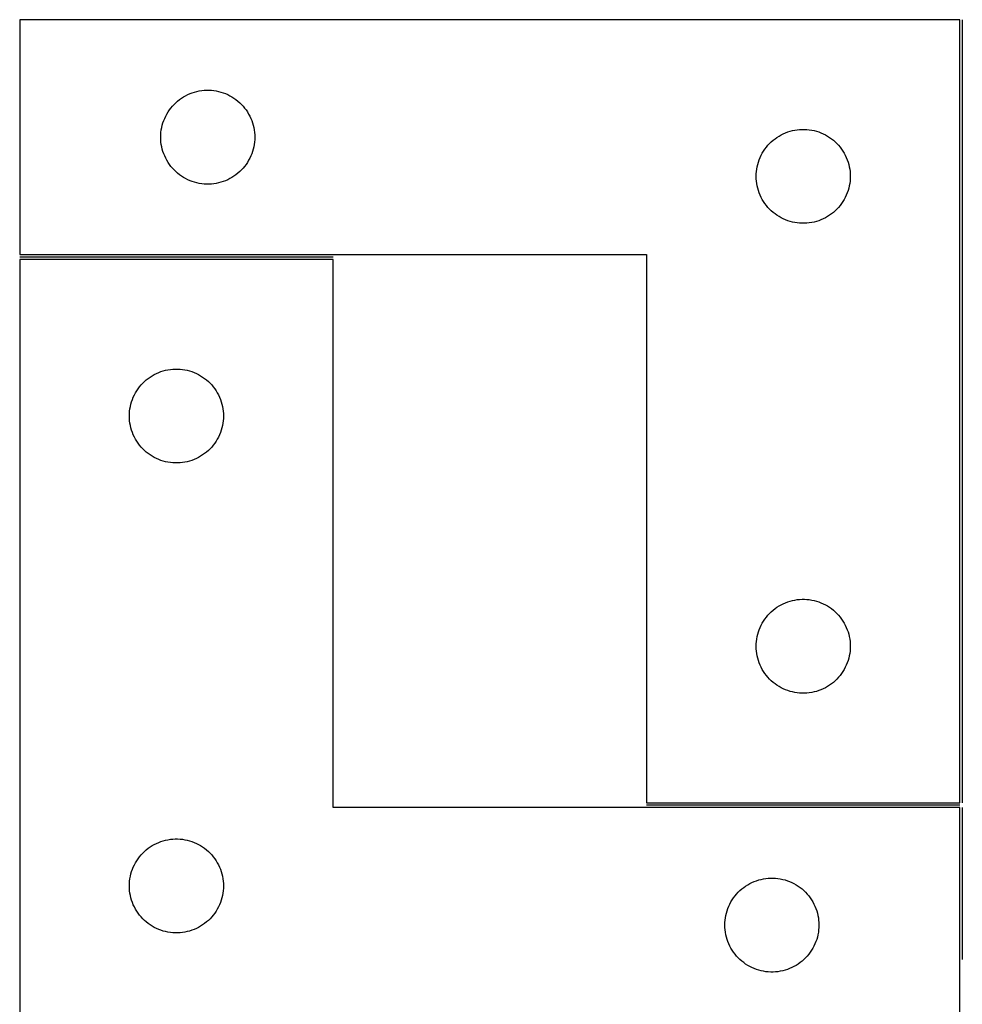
# Model space of a CAD drawing. Header units: millimetres. Extents: x 7 to 1493, y 7 to 2993.
# Tile 7 of 15: x 13 to 314, y 2679 to 2993. Entities that reach past the tile are written whole.
import ezdxf

# ---------------------------------------------------------------- set-up
doc = ezdxf.new("R2010")
doc.units = ezdxf.units.MM
doc.layers.add('COMMON', color=5, linetype='CONTINUOUS', true_color=0x0000ff)
doc.layers.add('CUT', color=7, linetype='CONTINUOUS', true_color=0x000000)

msp = doc.modelspace()

# ---------------------------------------------------------------- linework, layer by layer
at = {"layer": 'COMMON'}
for p, q in [((313.507527, 2993.181188), (313.507527, 2743.181188)), ((112.757527, 2917.431188), (12.757527, 2917.431188)), ((312.757527, 2742.431188), (212.757527, 2742.431188)), ((313.507527, 2741.681187), (313.507527, 2693.212433))]:
    msp.add_line(p, q, dxfattribs=at)
at = {"layer": 'CUT'}
for p, q in [((312.757527, 2993.181188), (12.757527, 2993.181188)), ((12.757527, 2993.181188), (12.757527, 2918.181188)), ((312.757527, 2743.181188), (312.757527, 2993.181188)), ((67.829391, 2969.848526), (68.565243, 2970.083436)), ((68.565243, 2970.083436), (69.312211, 2970.280154)), ((69.312211, 2970.280154), (70.068316, 2970.438157)), ((70.068316, 2970.438157), (70.831552, 2970.557028)), ((70.831552, 2970.557028), (71.599895, 2970.636451)), ((71.599895, 2970.636451), (72.371308, 2970.676215)), ((72.371308, 2970.676215), (73.143746, 2970.676215)), ((73.143746, 2970.676215), (73.915159, 2970.636451)), ((73.915159, 2970.636451), (74.683502, 2970.557028)), ((74.683502, 2970.557028), (75.446739, 2970.438157)), ((75.446739, 2970.438157), (76.202843, 2970.280154)), ((76.202843, 2970.280154), (76.949812, 2970.083436)), ((76.949812, 2970.083436), (77.685663, 2969.848526)), ((62.568427, 2966.689468), (63.148629, 2967.199395)), ((63.148629, 2967.199395), (63.754313, 2967.678777)), ((63.754313, 2967.678777), (64.383871, 2968.126343)), ((64.383871, 2968.126343), (65.035635, 2968.540907)), ((65.035635, 2968.540907), (65.707876, 2968.92137)), ((65.707876, 2968.92137), (66.398811, 2969.266722)), ((66.398811, 2969.266722), (67.106609, 2969.576047)), ((67.106609, 2969.576047), (67.829391, 2969.848526)), ((77.685663, 2969.848526), (78.408446, 2969.576047)), ((78.408446, 2969.576047), (79.116243, 2969.266722)), ((79.116243, 2969.266722), (79.807178, 2968.92137)), ((79.807178, 2968.92137), (80.479419, 2968.540907)), ((80.479419, 2968.540907), (81.131183, 2968.126343)), ((81.131183, 2968.126343), (81.760741, 2967.678777)), ((81.760741, 2967.678777), (82.366425, 2967.199395)), ((82.366425, 2967.199395), (82.946627, 2966.689468)), ((60.100894, 2963.731631), (60.532102, 2964.372504)), ((60.532102, 2964.372504), (60.99573, 2964.99033)), ((60.99573, 2964.99033), (61.490548, 2965.58347)), ((61.490548, 2965.58347), (62.015244, 2966.15035)), ((62.015244, 2966.15035), (62.568427, 2966.689468)), ((82.946627, 2966.689468), (83.49981, 2966.15035)), ((83.49981, 2966.15035), (84.024506, 2965.58347)), ((84.024506, 2965.58347), (84.519324, 2964.99033)), ((84.519324, 2964.99033), (84.982952, 2964.372504)), ((84.982952, 2964.372504), (85.414161, 2963.731631)), ((58.467996, 2960.24291), (58.721775, 2960.972469)), ((58.721775, 2960.972469), (59.012774, 2961.687996)), ((59.012774, 2961.687996), (59.340221, 2962.387595)), ((59.340221, 2962.387595), (59.703249, 2963.069409)), ((59.703249, 2963.069409), (60.100894, 2963.731631)), ((85.414161, 2963.731631), (85.811806, 2963.069409)), ((85.811806, 2963.069409), (86.174833, 2962.387595)), ((86.174833, 2962.387595), (86.502281, 2961.687996)), ((86.502281, 2961.687996), (86.793279, 2960.972469)), ((86.793279, 2960.972469), (87.047058, 2960.24291)), ((57.837029, 2957.223503), (57.936209, 2957.989547)), ((57.936209, 2957.989547), (58.074692, 2958.749469)), ((58.074692, 2958.749469), (58.252111, 2959.501255)), ((58.252111, 2959.501255), (58.467996, 2960.24291)), ((87.047058, 2960.24291), (87.262943, 2959.501255)), ((87.262943, 2959.501255), (87.440362, 2958.749469)), ((87.440362, 2958.749469), (87.578846, 2957.989547)), ((87.578846, 2957.989547), (87.678025, 2957.223503)), ((257.829391, 2957.348526), (258.565243, 2957.583436)), ((258.565243, 2957.583436), (259.312211, 2957.780154)), ((259.312211, 2957.780154), (260.068316, 2957.938157)), ((260.068316, 2957.938157), (260.831552, 2958.057028)), ((260.831552, 2958.057028), (261.599895, 2958.136451)), ((261.599895, 2958.136451), (262.371308, 2958.176215)), ((262.371308, 2958.176215), (263.143746, 2958.176215)), ((263.143746, 2958.176215), (263.915159, 2958.136451)), ((263.915159, 2958.136451), (264.683502, 2958.057028)), ((264.683502, 2958.057028), (265.446739, 2957.938157)), ((265.446739, 2957.938157), (266.202843, 2957.780154)), ((266.202843, 2957.780154), (266.949812, 2957.583436)), ((266.949812, 2957.583436), (267.685663, 2957.348526)), ((57.757527, 2955.681188), (57.777416, 2956.453369)), ((57.777416, 2954.909007), (57.757527, 2955.681188)), ((57.777416, 2956.453369), (57.837029, 2957.223503)), ((57.837029, 2954.138873), (57.777416, 2954.909007)), ((87.678025, 2957.223503), (87.737638, 2956.453369)), ((87.737638, 2954.909007), (87.678025, 2954.138873)), ((87.737638, 2956.453369), (87.757527, 2955.681188)), ((87.757527, 2955.681188), (87.737638, 2954.909007)), ((252.568427, 2954.189468), (253.148629, 2954.699395)), ((253.148629, 2954.699395), (253.754313, 2955.178777)), ((253.754313, 2955.178777), (254.383871, 2955.626343)), ((254.383871, 2955.626343), (255.035635, 2956.040907)), ((255.035635, 2956.040907), (255.707876, 2956.42137)), ((255.707876, 2956.42137), (256.398811, 2956.766722)), ((256.398811, 2956.766722), (257.106609, 2957.076047)), ((257.106609, 2957.076047), (257.829391, 2957.348526)), ((267.685663, 2957.348526), (268.408446, 2957.076047)), ((268.408446, 2957.076047), (269.116243, 2956.766722)), ((269.116243, 2956.766722), (269.807178, 2956.42137)), ((269.807178, 2956.42137), (270.479419, 2956.040907)), ((270.479419, 2956.040907), (271.131183, 2955.626343)), ((271.131183, 2955.626343), (271.760741, 2955.178777)), ((271.760741, 2955.178777), (272.366425, 2954.699395)), ((272.366425, 2954.699395), (272.946627, 2954.189468)), ((57.936209, 2953.372829), (57.837029, 2954.138873)), ((58.074692, 2952.612907), (57.936209, 2953.372829)), ((58.252111, 2951.861121), (58.074692, 2952.612907)), ((58.467996, 2951.119465), (58.252111, 2951.861121)), ((87.262943, 2951.861121), (87.047058, 2951.119465)), ((87.440362, 2952.612907), (87.262943, 2951.861121)), ((87.578846, 2953.372829), (87.440362, 2952.612907)), ((87.678025, 2954.138873), (87.578846, 2953.372829)), ((249.703249, 2950.569409), (250.100894, 2951.231631)), ((250.100894, 2951.231631), (250.532102, 2951.872504)), ((250.532102, 2951.872504), (250.99573, 2952.49033)), ((250.99573, 2952.49033), (251.490548, 2953.08347)), ((251.490548, 2953.08347), (252.015244, 2953.65035)), ((252.015244, 2953.65035), (252.568427, 2954.189468)), ((272.946627, 2954.189468), (273.49981, 2953.65035)), ((273.49981, 2953.65035), (274.024506, 2953.08347)), ((274.024506, 2953.08347), (274.519324, 2952.49033)), ((274.519324, 2952.49033), (274.982952, 2951.872504)), ((274.982952, 2951.872504), (275.414161, 2951.231631)), ((275.414161, 2951.231631), (275.811806, 2950.569409)), ((58.721775, 2950.389907), (58.467996, 2951.119465)), ((59.012774, 2949.674379), (58.721775, 2950.389907)), ((59.340221, 2948.974781), (59.012774, 2949.674379)), ((59.703249, 2948.292967), (59.340221, 2948.974781)), ((60.100894, 2947.630745), (59.703249, 2948.292967)), ((85.811806, 2948.292967), (85.414161, 2947.630745)), ((86.174833, 2948.974781), (85.811806, 2948.292967)), ((86.502281, 2949.674379), (86.174833, 2948.974781)), ((86.793279, 2950.389907), (86.502281, 2949.674379)), ((87.047058, 2951.119465), (86.793279, 2950.389907)), ((248.467996, 2947.74291), (248.721775, 2948.472469)), ((248.721775, 2948.472469), (249.012774, 2949.187996)), ((249.012774, 2949.187996), (249.340221, 2949.887595)), ((249.340221, 2949.887595), (249.703249, 2950.569409)), ((275.811806, 2950.569409), (276.174833, 2949.887595)), ((276.174833, 2949.887595), (276.502281, 2949.187996)), ((276.502281, 2949.187996), (276.793279, 2948.472469)), ((276.793279, 2948.472469), (277.047058, 2947.74291)), ((60.532102, 2946.989871), (60.100894, 2947.630745)), ((60.99573, 2946.372046), (60.532102, 2946.989871)), ((61.490548, 2945.778906), (60.99573, 2946.372046)), ((62.015244, 2945.212026), (61.490548, 2945.778906)), ((62.568427, 2944.672907), (62.015244, 2945.212026)), ((83.49981, 2945.212026), (82.946627, 2944.672907)), ((84.024506, 2945.778906), (83.49981, 2945.212026)), ((84.519324, 2946.372046), (84.024506, 2945.778906)), ((84.982952, 2946.989871), (84.519324, 2946.372046)), ((85.414161, 2947.630745), (84.982952, 2946.989871)), ((247.837029, 2944.723503), (247.936209, 2945.489547)), ((247.936209, 2945.489547), (248.074692, 2946.249469)), ((248.074692, 2946.249469), (248.252111, 2947.001255)), ((248.252111, 2947.001255), (248.467996, 2947.74291)), ((277.047058, 2947.74291), (277.262943, 2947.001255)), ((277.262943, 2947.001255), (277.440362, 2946.249469)), ((277.440362, 2946.249469), (277.578846, 2945.489547)), ((277.578846, 2945.489547), (277.678025, 2944.723503)), ((63.148629, 2944.162981), (62.568427, 2944.672907)), ((63.754313, 2943.683599), (63.148629, 2944.162981)), ((64.383871, 2943.236033), (63.754313, 2943.683599)), ((65.035635, 2942.821468), (64.383871, 2943.236033)), ((65.707876, 2942.441006), (65.035635, 2942.821468)), ((66.398811, 2942.095654), (65.707876, 2942.441006)), ((67.106609, 2941.786328), (66.398811, 2942.095654)), ((67.829391, 2941.513849), (67.106609, 2941.786328)), ((78.408446, 2941.786328), (77.685663, 2941.513849)), ((79.116243, 2942.095654), (78.408446, 2941.786328)), ((79.807178, 2942.441006), (79.116243, 2942.095654)), ((80.479419, 2942.821468), (79.807178, 2942.441006)), ((81.131183, 2943.236033), (80.479419, 2942.821468)), ((81.760741, 2943.683599), (81.131183, 2943.236033)), ((82.366425, 2944.162981), (81.760741, 2943.683599)), ((82.946627, 2944.672907), (82.366425, 2944.162981)), ((247.757527, 2943.181188), (247.777416, 2943.953369)), ((247.777416, 2942.409007), (247.757527, 2943.181188)), ((247.777416, 2943.953369), (247.837029, 2944.723503)), ((247.837029, 2941.638873), (247.777416, 2942.409007)), ((277.678025, 2944.723503), (277.737638, 2943.953369)), ((277.737638, 2942.409007), (277.678025, 2941.638873)), ((277.737638, 2943.953369), (277.757527, 2943.181188)), ((277.757527, 2943.181188), (277.737638, 2942.409007)), ((68.565243, 2941.27894), (67.829391, 2941.513849)), ((69.312211, 2941.082222), (68.565243, 2941.27894)), ((70.068316, 2940.924219), (69.312211, 2941.082222)), ((70.831552, 2940.805348), (70.068316, 2940.924219)), ((71.599895, 2940.725925), (70.831552, 2940.805348)), ((72.371308, 2940.686161), (71.599895, 2940.725925)), ((73.143746, 2940.686161), (72.371308, 2940.686161)), ((73.915159, 2940.725925), (73.143746, 2940.686161)), ((74.683502, 2940.805348), (73.915159, 2940.725925)), ((75.446739, 2940.924219), (74.683502, 2940.805348)), ((76.202843, 2941.082222), (75.446739, 2940.924219)), ((76.949812, 2941.27894), (76.202843, 2941.082222)), ((77.685663, 2941.513849), (76.949812, 2941.27894)), ((247.936209, 2940.872829), (247.837029, 2941.638873)), ((248.074692, 2940.112907), (247.936209, 2940.872829)), ((248.252111, 2939.361121), (248.074692, 2940.112907)), ((248.467996, 2938.619465), (248.252111, 2939.361121)), ((277.262943, 2939.361121), (277.047058, 2938.619465)), ((277.440362, 2940.112907), (277.262943, 2939.361121)), ((277.578846, 2940.872829), (277.440362, 2940.112907)), ((277.678025, 2941.638873), (277.578846, 2940.872829)), ((248.721775, 2937.889907), (248.467996, 2938.619465)), ((249.012774, 2937.174379), (248.721775, 2937.889907)), ((249.340221, 2936.474781), (249.012774, 2937.174379)), ((249.703249, 2935.792967), (249.340221, 2936.474781)), ((250.100894, 2935.130745), (249.703249, 2935.792967)), ((275.811806, 2935.792967), (275.414161, 2935.130745)), ((276.174833, 2936.474781), (275.811806, 2935.792967)), ((276.502281, 2937.174379), (276.174833, 2936.474781)), ((276.793279, 2937.889907), (276.502281, 2937.174379)), ((277.047058, 2938.619465), (276.793279, 2937.889907)), ((250.532102, 2934.489871), (250.100894, 2935.130745)), ((250.99573, 2933.872046), (250.532102, 2934.489871)), ((251.490548, 2933.278906), (250.99573, 2933.872046)), ((252.015244, 2932.712026), (251.490548, 2933.278906)), ((252.568427, 2932.172907), (252.015244, 2932.712026)), ((273.49981, 2932.712026), (272.946627, 2932.172907)), ((274.024506, 2933.278906), (273.49981, 2932.712026)), ((274.519324, 2933.872046), (274.024506, 2933.278906)), ((274.982952, 2934.489871), (274.519324, 2933.872046)), ((275.414161, 2935.130745), (274.982952, 2934.489871)), ((253.148629, 2931.662981), (252.568427, 2932.172907)), ((253.754313, 2931.183599), (253.148629, 2931.662981)), ((254.383871, 2930.736033), (253.754313, 2931.183599)), ((255.035635, 2930.321468), (254.383871, 2930.736033)), ((255.707876, 2929.941006), (255.035635, 2930.321468)), ((256.398811, 2929.595654), (255.707876, 2929.941006)), ((257.106609, 2929.286328), (256.398811, 2929.595654)), ((257.829391, 2929.013849), (257.106609, 2929.286328)), ((268.408446, 2929.286328), (267.685663, 2929.013849)), ((269.116243, 2929.595654), (268.408446, 2929.286328)), ((269.807178, 2929.941006), (269.116243, 2929.595654)), ((270.479419, 2930.321468), (269.807178, 2929.941006)), ((271.131183, 2930.736033), (270.479419, 2930.321468)), ((271.760741, 2931.183599), (271.131183, 2930.736033)), ((272.366425, 2931.662981), (271.760741, 2931.183599)), ((272.946627, 2932.172907), (272.366425, 2931.662981)), ((258.565243, 2928.77894), (257.829391, 2929.013849)), ((259.312211, 2928.582222), (258.565243, 2928.77894)), ((260.068316, 2928.424219), (259.312211, 2928.582222)), ((260.831552, 2928.305348), (260.068316, 2928.424219)), ((261.599895, 2928.225925), (260.831552, 2928.305348)), ((262.371308, 2928.186161), (261.599895, 2928.225925)), ((263.143746, 2928.186161), (262.371308, 2928.186161)), ((263.915159, 2928.225925), (263.143746, 2928.186161)), ((264.683502, 2928.305348), (263.915159, 2928.225925)), ((265.446739, 2928.424219), (264.683502, 2928.305348)), ((266.202843, 2928.582222), (265.446739, 2928.424219)), ((266.949812, 2928.77894), (266.202843, 2928.582222)), ((267.685663, 2929.013849), (266.949812, 2928.77894)), ((12.757527, 2918.181188), (212.757527, 2918.181188)), ((112.757527, 2916.681187), (12.757527, 2916.681187)), ((12.757527, 2916.681187), (12.757527, 2666.681187)), ((112.757527, 2741.681187), (112.757527, 2916.681187)), ((212.757527, 2918.181188), (212.757527, 2743.181188)), ((53.754313, 2878.678776), (54.383871, 2879.126342)), ((54.383871, 2879.126342), (55.035635, 2879.540906)), ((55.035635, 2879.540906), (55.707876, 2879.921369)), ((55.707876, 2879.921369), (56.398811, 2880.266721)), ((56.398811, 2880.266721), (57.106609, 2880.576046)), ((57.106609, 2880.576046), (57.829391, 2880.848525)), ((57.829391, 2880.848525), (58.565243, 2881.083435)), ((58.565243, 2881.083435), (59.312211, 2881.280153)), ((59.312211, 2881.280153), (60.068316, 2881.438156)), ((60.068316, 2881.438156), (60.831552, 2881.557027)), ((60.831552, 2881.557027), (61.599895, 2881.63645)), ((61.599895, 2881.63645), (62.371308, 2881.676214)), ((62.371308, 2881.676214), (63.143746, 2881.676214)), ((63.143746, 2881.676214), (63.915159, 2881.63645)), ((63.915159, 2881.63645), (64.683502, 2881.557027)), ((64.683502, 2881.557027), (65.446739, 2881.438156)), ((65.446739, 2881.438156), (66.202843, 2881.280153)), ((66.202843, 2881.280153), (66.949812, 2881.083435)), ((66.949812, 2881.083435), (67.685663, 2880.848525)), ((67.685663, 2880.848525), (68.408446, 2880.576046)), ((68.408446, 2880.576046), (69.116243, 2880.266721)), ((69.116243, 2880.266721), (69.807178, 2879.921369)), ((69.807178, 2879.921369), (70.479419, 2879.540906)), ((70.479419, 2879.540906), (71.131183, 2879.126342)), ((71.131183, 2879.126342), (71.760741, 2878.678776)), ((50.532102, 2875.372503), (50.99573, 2875.990329)), ((50.99573, 2875.990329), (51.490548, 2876.583469)), ((51.490548, 2876.583469), (52.015244, 2877.150349)), ((52.015244, 2877.150349), (52.568427, 2877.689467)), ((52.568427, 2877.689467), (53.148629, 2878.199394)), ((53.148629, 2878.199394), (53.754313, 2878.678776)), ((71.760741, 2878.678776), (72.366425, 2878.199394)), ((72.366425, 2878.199394), (72.946627, 2877.689467)), ((72.946627, 2877.689467), (73.49981, 2877.150349)), ((73.49981, 2877.150349), (74.024506, 2876.583469)), ((74.024506, 2876.583469), (74.519324, 2875.990329)), ((74.519324, 2875.990329), (74.982952, 2875.372503)), ((48.721775, 2871.972468), (49.012774, 2872.687995)), ((49.012774, 2872.687995), (49.340221, 2873.387594)), ((49.340221, 2873.387594), (49.703249, 2874.069408)), ((49.703249, 2874.069408), (50.100894, 2874.73163)), ((50.100894, 2874.73163), (50.532102, 2875.372503)), ((74.982952, 2875.372503), (75.414161, 2874.73163)), ((75.414161, 2874.73163), (75.811806, 2874.069408)), ((75.811806, 2874.069408), (76.174833, 2873.387594)), ((76.174833, 2873.387594), (76.502281, 2872.687995)), ((76.502281, 2872.687995), (76.793279, 2871.972468)), ((47.936209, 2868.989546), (48.074692, 2869.749468)), ((48.074692, 2869.749468), (48.252111, 2870.501254)), ((48.252111, 2870.501254), (48.467996, 2871.242909)), ((48.467996, 2871.242909), (48.721775, 2871.972468)), ((76.793279, 2871.972468), (77.047058, 2871.242909)), ((77.047058, 2871.242909), (77.262943, 2870.501254)), ((77.262943, 2870.501254), (77.440362, 2869.749468)), ((77.440362, 2869.749468), (77.578846, 2868.989546)), ((47.757527, 2866.681187), (47.777416, 2867.453368)), ((47.777416, 2865.909006), (47.757527, 2866.681187)), ((47.777416, 2867.453368), (47.837029, 2868.223502)), ((47.837029, 2868.223502), (47.936209, 2868.989546)), ((77.578846, 2868.989546), (77.678025, 2868.223502)), ((77.678025, 2868.223502), (77.737638, 2867.453368)), ((77.737638, 2867.453368), (77.757527, 2866.681187)), ((77.757527, 2866.681187), (77.737638, 2865.909006)), ((47.837029, 2865.138872), (47.777416, 2865.909006)), ((47.936209, 2864.372828), (47.837029, 2865.138872)), ((48.074692, 2863.612906), (47.936209, 2864.372828)), ((48.252111, 2862.86112), (48.074692, 2863.612906)), ((77.440362, 2863.612906), (77.262943, 2862.86112)), ((77.578846, 2864.372828), (77.440362, 2863.612906)), ((77.678025, 2865.138872), (77.578846, 2864.372828)), ((77.737638, 2865.909006), (77.678025, 2865.138872)), ((48.467996, 2862.119464), (48.252111, 2862.86112)), ((48.721775, 2861.389906), (48.467996, 2862.119464)), ((49.012774, 2860.674378), (48.721775, 2861.389906)), ((49.340221, 2859.97478), (49.012774, 2860.674378)), ((76.502281, 2860.674378), (76.174833, 2859.97478)), ((76.793279, 2861.389906), (76.502281, 2860.674378)), ((77.047058, 2862.119464), (76.793279, 2861.389906)), ((77.262943, 2862.86112), (77.047058, 2862.119464)), ((49.703249, 2859.292966), (49.340221, 2859.97478)), ((50.100894, 2858.630744), (49.703249, 2859.292966)), ((50.532102, 2857.98987), (50.100894, 2858.630744)), ((50.99573, 2857.372045), (50.532102, 2857.98987)), ((51.490548, 2856.778905), (50.99573, 2857.372045)), ((74.519324, 2857.372045), (74.024506, 2856.778905)), ((74.982952, 2857.98987), (74.519324, 2857.372045)), ((75.414161, 2858.630744), (74.982952, 2857.98987)), ((75.811806, 2859.292966), (75.414161, 2858.630744)), ((76.174833, 2859.97478), (75.811806, 2859.292966)), ((52.015244, 2856.212025), (51.490548, 2856.778905)), ((52.568427, 2855.672906), (52.015244, 2856.212025)), ((53.148629, 2855.16298), (52.568427, 2855.672906)), ((53.754313, 2854.683598), (53.148629, 2855.16298)), ((54.383871, 2854.236032), (53.754313, 2854.683598)), ((55.035635, 2853.821467), (54.383871, 2854.236032)), ((55.707876, 2853.441005), (55.035635, 2853.821467)), ((70.479419, 2853.821467), (69.807178, 2853.441005)), ((71.131183, 2854.236032), (70.479419, 2853.821467)), ((71.760741, 2854.683598), (71.131183, 2854.236032)), ((72.366425, 2855.16298), (71.760741, 2854.683598)), ((72.946627, 2855.672906), (72.366425, 2855.16298)), ((73.49981, 2856.212025), (72.946627, 2855.672906)), ((74.024506, 2856.778905), (73.49981, 2856.212025)), ((56.398811, 2853.095653), (55.707876, 2853.441005)), ((57.106609, 2852.786327), (56.398811, 2853.095653)), ((57.829391, 2852.513848), (57.106609, 2852.786327)), ((58.565243, 2852.278939), (57.829391, 2852.513848)), ((59.312211, 2852.082221), (58.565243, 2852.278939)), ((60.068316, 2851.924218), (59.312211, 2852.082221)), ((60.831552, 2851.805347), (60.068316, 2851.924218)), ((61.599895, 2851.725924), (60.831552, 2851.805347)), ((62.371308, 2851.68616), (61.599895, 2851.725924)), ((63.143746, 2851.68616), (62.371308, 2851.68616)), ((63.915159, 2851.725924), (63.143746, 2851.68616)), ((64.683502, 2851.805347), (63.915159, 2851.725924)), ((65.446739, 2851.924218), (64.683502, 2851.805347)), ((66.202843, 2852.082221), (65.446739, 2851.924218)), ((66.949812, 2852.278939), (66.202843, 2852.082221)), ((67.685663, 2852.513848), (66.949812, 2852.278939)), ((68.408446, 2852.786327), (67.685663, 2852.513848)), ((69.116243, 2853.095653), (68.408446, 2852.786327)), ((69.807178, 2853.441005), (69.116243, 2853.095653)), ((255.707876, 2806.42137), (256.398811, 2806.766722)), ((256.398811, 2806.766722), (257.106609, 2807.076047)), ((257.106609, 2807.076047), (257.829391, 2807.348526)), ((257.829391, 2807.348526), (258.565243, 2807.583436)), ((258.565243, 2807.583436), (259.312211, 2807.780154)), ((259.312211, 2807.780154), (260.068316, 2807.938157)), ((260.068316, 2807.938157), (260.831552, 2808.057028)), ((260.831552, 2808.057028), (261.599895, 2808.136451)), ((261.599895, 2808.136451), (262.371308, 2808.176215)), ((262.371308, 2808.176215), (263.143746, 2808.176215)), ((263.143746, 2808.176215), (263.915159, 2808.136451)), ((263.915159, 2808.136451), (264.683502, 2808.057028)), ((264.683502, 2808.057028), (265.446739, 2807.938157)), ((265.446739, 2807.938157), (266.202843, 2807.780154)), ((266.202843, 2807.780154), (266.949812, 2807.583436)), ((266.949812, 2807.583436), (267.685663, 2807.348526)), ((267.685663, 2807.348526), (268.408446, 2807.076047)), ((268.408446, 2807.076047), (269.116243, 2806.766722)), ((269.116243, 2806.766722), (269.807178, 2806.42137)), ((251.490548, 2803.08347), (252.015244, 2803.65035)), ((252.015244, 2803.65035), (252.568427, 2804.189468)), ((252.568427, 2804.189468), (253.148629, 2804.699395)), ((253.148629, 2804.699395), (253.754313, 2805.178777)), ((253.754313, 2805.178777), (254.383871, 2805.626343)), ((254.383871, 2805.626343), (255.035635, 2806.040907)), ((255.035635, 2806.040907), (255.707876, 2806.42137)), ((269.807178, 2806.42137), (270.479419, 2806.040907)), ((270.479419, 2806.040907), (271.131183, 2805.626343)), ((271.131183, 2805.626343), (271.760741, 2805.178777)), ((271.760741, 2805.178777), (272.366425, 2804.699395)), ((272.366425, 2804.699395), (272.946627, 2804.189468)), ((272.946627, 2804.189468), (273.49981, 2803.65035)), ((273.49981, 2803.65035), (274.024506, 2803.08347)), ((249.340221, 2799.887595), (249.703249, 2800.569409)), ((249.703249, 2800.569409), (250.100894, 2801.231631)), ((250.100894, 2801.231631), (250.532102, 2801.872504)), ((250.532102, 2801.872504), (250.99573, 2802.49033)), ((250.99573, 2802.49033), (251.490548, 2803.08347)), ((274.024506, 2803.08347), (274.519324, 2802.49033)), ((274.519324, 2802.49033), (274.982952, 2801.872504)), ((274.982952, 2801.872504), (275.414161, 2801.231631)), ((275.414161, 2801.231631), (275.811806, 2800.569409)), ((275.811806, 2800.569409), (276.174833, 2799.887595)), ((248.252111, 2797.001255), (248.467996, 2797.74291)), ((248.467996, 2797.74291), (248.721775, 2798.472469)), ((248.721775, 2798.472469), (249.012774, 2799.187996)), ((249.012774, 2799.187996), (249.340221, 2799.887595)), ((276.174833, 2799.887595), (276.502281, 2799.187996)), ((276.502281, 2799.187996), (276.793279, 2798.472469)), ((276.793279, 2798.472469), (277.047058, 2797.74291)), ((277.047058, 2797.74291), (277.262943, 2797.001255)), ((247.777416, 2793.953369), (247.837029, 2794.723503)), ((247.837029, 2794.723503), (247.936209, 2795.489547)), ((247.936209, 2795.489547), (248.074692, 2796.249469)), ((248.074692, 2796.249469), (248.252111, 2797.001255)), ((277.262943, 2797.001255), (277.440362, 2796.249469)), ((277.440362, 2796.249469), (277.578846, 2795.489547)), ((277.578846, 2795.489547), (277.678025, 2794.723503)), ((277.678025, 2794.723503), (277.737638, 2793.953369)), ((247.757527, 2793.181188), (247.777416, 2793.953369)), ((247.777416, 2792.409007), (247.757527, 2793.181188)), ((247.837029, 2791.638873), (247.777416, 2792.409007)), ((247.936209, 2790.872829), (247.837029, 2791.638873)), ((277.678025, 2791.638873), (277.578846, 2790.872829)), ((277.737638, 2792.409007), (277.678025, 2791.638873)), ((277.737638, 2793.953369), (277.757527, 2793.181188)), ((277.757527, 2793.181188), (277.737638, 2792.409007)), ((248.074692, 2790.112907), (247.936209, 2790.872829)), ((248.252111, 2789.361121), (248.074692, 2790.112907)), ((248.467996, 2788.619465), (248.252111, 2789.361121)), ((248.721775, 2787.889907), (248.467996, 2788.619465)), ((249.012774, 2787.174379), (248.721775, 2787.889907)), ((276.793279, 2787.889907), (276.502281, 2787.174379)), ((277.047058, 2788.619465), (276.793279, 2787.889907)), ((277.262943, 2789.361121), (277.047058, 2788.619465)), ((277.440362, 2790.112907), (277.262943, 2789.361121)), ((277.578846, 2790.872829), (277.440362, 2790.112907)), ((249.340221, 2786.474781), (249.012774, 2787.174379)), ((249.703249, 2785.792967), (249.340221, 2786.474781)), ((250.100894, 2785.130745), (249.703249, 2785.792967)), ((250.532102, 2784.489871), (250.100894, 2785.130745)), ((275.414161, 2785.130745), (274.982952, 2784.489871)), ((275.811806, 2785.792967), (275.414161, 2785.130745)), ((276.174833, 2786.474781), (275.811806, 2785.792967)), ((276.502281, 2787.174379), (276.174833, 2786.474781)), ((250.99573, 2783.872046), (250.532102, 2784.489871)), ((251.490548, 2783.278906), (250.99573, 2783.872046)), ((252.015244, 2782.712026), (251.490548, 2783.278906)), ((252.568427, 2782.172907), (252.015244, 2782.712026)), ((253.148629, 2781.662981), (252.568427, 2782.172907)), ((253.754313, 2781.183599), (253.148629, 2781.662981)), ((272.366425, 2781.662981), (271.760741, 2781.183599)), ((272.946627, 2782.172907), (272.366425, 2781.662981)), ((273.49981, 2782.712026), (272.946627, 2782.172907)), ((274.024506, 2783.278906), (273.49981, 2782.712026)), ((274.519324, 2783.872046), (274.024506, 2783.278906)), ((274.982952, 2784.489871), (274.519324, 2783.872046)), ((254.383871, 2780.736033), (253.754313, 2781.183599)), ((255.035635, 2780.321468), (254.383871, 2780.736033)), ((255.707876, 2779.941006), (255.035635, 2780.321468)), ((256.398811, 2779.595654), (255.707876, 2779.941006)), ((257.106609, 2779.286328), (256.398811, 2779.595654)), ((257.829391, 2779.013849), (257.106609, 2779.286328)), ((258.565243, 2778.77894), (257.829391, 2779.013849)), ((259.312211, 2778.582222), (258.565243, 2778.77894)), ((260.068316, 2778.424219), (259.312211, 2778.582222)), ((260.831552, 2778.305348), (260.068316, 2778.424219)), ((265.446739, 2778.424219), (264.683502, 2778.305348)), ((266.202843, 2778.582222), (265.446739, 2778.424219)), ((266.949812, 2778.77894), (266.202843, 2778.582222)), ((267.685663, 2779.013849), (266.949812, 2778.77894)), ((268.408446, 2779.286328), (267.685663, 2779.013849)), ((269.116243, 2779.595654), (268.408446, 2779.286328)), ((269.807178, 2779.941006), (269.116243, 2779.595654)), ((270.479419, 2780.321468), (269.807178, 2779.941006)), ((271.131183, 2780.736033), (270.479419, 2780.321468)), ((271.760741, 2781.183599), (271.131183, 2780.736033)), ((261.599895, 2778.225925), (260.831552, 2778.305348)), ((262.371308, 2778.186161), (261.599895, 2778.225925)), ((263.143746, 2778.186161), (262.371308, 2778.186161)), ((263.915159, 2778.225925), (263.143746, 2778.186161)), ((264.683502, 2778.305348), (263.915159, 2778.225925)), ((312.757527, 2741.681187), (112.757527, 2741.681187)), ((212.757527, 2743.181188), (312.757527, 2743.181188)), ((312.757527, 2666.681187), (312.757527, 2741.681187)), ((58.565243, 2731.083435), (59.312211, 2731.280153)), ((59.312211, 2731.280153), (60.068316, 2731.438156)), ((60.068316, 2731.438156), (60.831552, 2731.557027)), ((60.831552, 2731.557027), (61.599895, 2731.63645)), ((61.599895, 2731.63645), (62.371308, 2731.676214)), ((62.371308, 2731.676214), (63.143746, 2731.676214)), ((63.143746, 2731.676214), (63.915159, 2731.63645)), ((63.915159, 2731.63645), (64.683502, 2731.557027)), ((64.683502, 2731.557027), (65.446739, 2731.438156)), ((65.446739, 2731.438156), (66.202843, 2731.280153)), ((66.202843, 2731.280153), (66.949812, 2731.083435)), ((52.568427, 2727.689467), (53.148629, 2728.199394)), ((53.148629, 2728.199394), (53.754313, 2728.678776)), ((53.754313, 2728.678776), (54.383871, 2729.126342)), ((54.383871, 2729.126342), (55.035635, 2729.540906)), ((55.035635, 2729.540906), (55.707876, 2729.921369)), ((55.707876, 2729.921369), (56.398811, 2730.266721)), ((56.398811, 2730.266721), (57.106609, 2730.576046)), ((57.106609, 2730.576046), (57.829391, 2730.848525)), ((57.829391, 2730.848525), (58.565243, 2731.083435)), ((66.949812, 2731.083435), (67.685663, 2730.848525)), ((67.685663, 2730.848525), (68.408446, 2730.576046)), ((68.408446, 2730.576046), (69.116243, 2730.266721)), ((69.116243, 2730.266721), (69.807178, 2729.921369)), ((69.807178, 2729.921369), (70.479419, 2729.540906)), ((70.479419, 2729.540906), (71.131183, 2729.126342)), ((71.131183, 2729.126342), (71.760741, 2728.678776)), ((71.760741, 2728.678776), (72.366425, 2728.199394)), ((72.366425, 2728.199394), (72.946627, 2727.689467)), ((50.100894, 2724.73163), (50.532102, 2725.372503)), ((50.532102, 2725.372503), (50.99573, 2725.990329)), ((50.99573, 2725.990329), (51.490548, 2726.583469)), ((51.490548, 2726.583469), (52.015244, 2727.150349)), ((52.015244, 2727.150349), (52.568427, 2727.689467)), ((72.946627, 2727.689467), (73.49981, 2727.150349)), ((73.49981, 2727.150349), (74.024506, 2726.583469)), ((74.024506, 2726.583469), (74.519324, 2725.990329)), ((74.519324, 2725.990329), (74.982952, 2725.372503)), ((74.982952, 2725.372503), (75.414161, 2724.73163)), ((48.467996, 2721.242909), (48.721775, 2721.972468)), ((48.721775, 2721.972468), (49.012774, 2722.687995)), ((49.012774, 2722.687995), (49.340221, 2723.387594)), ((49.340221, 2723.387594), (49.703249, 2724.069408)), ((49.703249, 2724.069408), (50.100894, 2724.73163)), ((75.414161, 2724.73163), (75.811806, 2724.069408)), ((75.811806, 2724.069408), (76.174833, 2723.387594)), ((76.174833, 2723.387594), (76.502281, 2722.687995)), ((76.502281, 2722.687995), (76.793279, 2721.972468)), ((76.793279, 2721.972468), (77.047058, 2721.242909)), ((47.837029, 2718.223502), (47.936209, 2718.989546)), ((47.936209, 2718.989546), (48.074692, 2719.749468)), ((48.074692, 2719.749468), (48.252111, 2720.501254)), ((48.252111, 2720.501254), (48.467996, 2721.242909)), ((77.047058, 2721.242909), (77.262943, 2720.501254)), ((77.262943, 2720.501254), (77.440362, 2719.749468)), ((77.440362, 2719.749468), (77.578846, 2718.989546)), ((77.578846, 2718.989546), (77.678025, 2718.223502)), ((248.565243, 2718.583435), (249.312211, 2718.780153)), ((249.312211, 2718.780153), (250.068316, 2718.938156)), ((250.068316, 2718.938156), (250.831552, 2719.057027)), ((250.831552, 2719.057027), (251.599895, 2719.13645)), ((251.599895, 2719.13645), (252.371308, 2719.176214)), ((252.371308, 2719.176214), (253.143746, 2719.176214)), ((253.143746, 2719.176214), (253.915159, 2719.13645)), ((253.915159, 2719.13645), (254.683502, 2719.057027)), ((254.683502, 2719.057027), (255.446739, 2718.938156)), ((255.446739, 2718.938156), (256.202843, 2718.780153)), ((256.202843, 2718.780153), (256.949812, 2718.583435)), ((47.757527, 2716.681187), (47.777416, 2717.453368)), ((47.777416, 2715.909006), (47.757527, 2716.681187)), ((47.777416, 2717.453368), (47.837029, 2718.223502)), ((47.837029, 2715.138872), (47.777416, 2715.909006)), ((77.678025, 2718.223502), (77.737638, 2717.453368)), ((77.737638, 2715.909006), (77.678025, 2715.138872)), ((77.737638, 2717.453368), (77.757527, 2716.681187)), ((77.757527, 2716.681187), (77.737638, 2715.909006)), ((242.568427, 2715.189467), (243.148629, 2715.699394)), ((243.148629, 2715.699394), (243.754313, 2716.178776)), ((243.754313, 2716.178776), (244.383871, 2716.626342)), ((244.383871, 2716.626342), (245.035635, 2717.040906)), ((245.035635, 2717.040906), (245.707876, 2717.421369)), ((245.707876, 2717.421369), (246.398811, 2717.766721)), ((246.398811, 2717.766721), (247.106609, 2718.076046)), ((247.106609, 2718.076046), (247.829391, 2718.348525)), ((247.829391, 2718.348525), (248.565243, 2718.583435)), ((256.949812, 2718.583435), (257.685663, 2718.348525)), ((257.685663, 2718.348525), (258.408446, 2718.076046)), ((258.408446, 2718.076046), (259.116243, 2717.766721)), ((259.116243, 2717.766721), (259.807178, 2717.421369)), ((259.807178, 2717.421369), (260.479419, 2717.040906)), ((260.479419, 2717.040906), (261.131183, 2716.626342)), ((261.131183, 2716.626342), (261.760741, 2716.178776)), ((261.760741, 2716.178776), (262.366425, 2715.699394)), ((262.366425, 2715.699394), (262.946627, 2715.189467)), ((47.936209, 2714.372828), (47.837029, 2715.138872)), ((48.074692, 2713.612906), (47.936209, 2714.372828)), ((48.252111, 2712.86112), (48.074692, 2713.612906)), ((48.467996, 2712.119464), (48.252111, 2712.86112)), ((77.262943, 2712.86112), (77.047058, 2712.119464)), ((77.440362, 2713.612906), (77.262943, 2712.86112)), ((77.578846, 2714.372828), (77.440362, 2713.612906)), ((77.678025, 2715.138872), (77.578846, 2714.372828)), ((240.100894, 2712.23163), (240.532102, 2712.872503)), ((240.532102, 2712.872503), (240.99573, 2713.490329)), ((240.99573, 2713.490329), (241.490548, 2714.083469)), ((241.490548, 2714.083469), (242.015244, 2714.650349)), ((242.015244, 2714.650349), (242.568427, 2715.189467)), ((262.946627, 2715.189467), (263.49981, 2714.650349)), ((263.49981, 2714.650349), (264.024506, 2714.083469)), ((264.024506, 2714.083469), (264.519324, 2713.490329)), ((264.519324, 2713.490329), (264.982952, 2712.872503)), ((264.982952, 2712.872503), (265.414161, 2712.23163)), ((48.721775, 2711.389906), (48.467996, 2712.119464)), ((49.012774, 2710.674378), (48.721775, 2711.389906)), ((49.340221, 2709.97478), (49.012774, 2710.674378)), ((49.703249, 2709.292966), (49.340221, 2709.97478)), ((50.100894, 2708.630744), (49.703249, 2709.292966)), ((75.811806, 2709.292966), (75.414161, 2708.630744)), ((76.174833, 2709.97478), (75.811806, 2709.292966)), ((76.502281, 2710.674378), (76.174833, 2709.97478)), ((76.793279, 2711.389906), (76.502281, 2710.674378)), ((77.047058, 2712.119464), (76.793279, 2711.389906)), ((238.467996, 2708.742909), (238.721775, 2709.472468)), ((238.721775, 2709.472468), (239.012774, 2710.187995)), ((239.012774, 2710.187995), (239.340221, 2710.887594)), ((239.340221, 2710.887594), (239.703249, 2711.569408)), ((239.703249, 2711.569408), (240.100894, 2712.23163)), ((265.414161, 2712.23163), (265.811806, 2711.569408)), ((265.811806, 2711.569408), (266.174833, 2710.887594)), ((266.174833, 2710.887594), (266.502281, 2710.187995)), ((266.502281, 2710.187995), (266.793279, 2709.472468)), ((266.793279, 2709.472468), (267.047058, 2708.742909)), ((50.532102, 2707.98987), (50.100894, 2708.630744)), ((50.99573, 2707.372045), (50.532102, 2707.98987)), ((51.490548, 2706.778905), (50.99573, 2707.372045)), ((52.015244, 2706.212025), (51.490548, 2706.778905)), ((52.568427, 2705.672906), (52.015244, 2706.212025)), ((73.49981, 2706.212025), (72.946627, 2705.672906)), ((74.024506, 2706.778905), (73.49981, 2706.212025)), ((74.519324, 2707.372045), (74.024506, 2706.778905)), ((74.982952, 2707.98987), (74.519324, 2707.372045)), ((75.414161, 2708.630744), (74.982952, 2707.98987)), ((237.837029, 2705.723502), (237.936209, 2706.489546)), ((237.936209, 2706.489546), (238.074692, 2707.249468)), ((238.074692, 2707.249468), (238.252111, 2708.001254)), ((238.252111, 2708.001254), (238.467996, 2708.742909)), ((267.047058, 2708.742909), (267.262943, 2708.001254)), ((267.262943, 2708.001254), (267.440362, 2707.249468)), ((267.440362, 2707.249468), (267.578846, 2706.489546)), ((267.578846, 2706.489546), (267.678025, 2705.723502)), ((53.148629, 2705.16298), (52.568427, 2705.672906)), ((53.754313, 2704.683598), (53.148629, 2705.16298)), ((54.383871, 2704.236032), (53.754313, 2704.683598)), ((55.035635, 2703.821467), (54.383871, 2704.236032)), ((55.707876, 2703.441005), (55.035635, 2703.821467)), ((56.398811, 2703.095653), (55.707876, 2703.441005)), ((57.106609, 2702.786327), (56.398811, 2703.095653)), ((69.116243, 2703.095653), (68.408446, 2702.786327)), ((69.807178, 2703.441005), (69.116243, 2703.095653)), ((70.479419, 2703.821467), (69.807178, 2703.441005)), ((71.131183, 2704.236032), (70.479419, 2703.821467)), ((71.760741, 2704.683598), (71.131183, 2704.236032)), ((72.366425, 2705.16298), (71.760741, 2704.683598)), ((72.946627, 2705.672906), (72.366425, 2705.16298)), ((237.757527, 2704.181187), (237.777416, 2704.953368)), ((237.777416, 2703.409006), (237.757527, 2704.181187)), ((237.777416, 2704.953368), (237.837029, 2705.723502)), ((237.837029, 2702.638872), (237.777416, 2703.409006)), ((267.678025, 2705.723502), (267.737638, 2704.953368)), ((267.737638, 2703.409006), (267.678025, 2702.638872)), ((267.737638, 2704.953368), (267.757527, 2704.181187)), ((267.757527, 2704.181187), (267.737638, 2703.409006)), ((57.829391, 2702.513848), (57.106609, 2702.786327)), ((58.565243, 2702.278939), (57.829391, 2702.513848)), ((59.312211, 2702.082221), (58.565243, 2702.278939)), ((60.068316, 2701.924218), (59.312211, 2702.082221)), ((60.831552, 2701.805347), (60.068316, 2701.924218)), ((61.599895, 2701.725924), (60.831552, 2701.805347)), ((62.371308, 2701.68616), (61.599895, 2701.725924)), ((63.143746, 2701.68616), (62.371308, 2701.68616)), ((63.915159, 2701.725924), (63.143746, 2701.68616)), ((64.683502, 2701.805347), (63.915159, 2701.725924)), ((65.446739, 2701.924218), (64.683502, 2701.805347)), ((66.202843, 2702.082221), (65.446739, 2701.924218)), ((66.949812, 2702.278939), (66.202843, 2702.082221)), ((67.685663, 2702.513848), (66.949812, 2702.278939)), ((68.408446, 2702.786327), (67.685663, 2702.513848)), ((237.936209, 2701.872828), (237.837029, 2702.638872)), ((238.074692, 2701.112906), (237.936209, 2701.872828)), ((238.252111, 2700.36112), (238.074692, 2701.112906)), ((238.467996, 2699.619464), (238.252111, 2700.36112)), ((267.262943, 2700.36112), (267.047058, 2699.619464)), ((267.440362, 2701.112906), (267.262943, 2700.36112)), ((267.578846, 2701.872828), (267.440362, 2701.112906)), ((267.678025, 2702.638872), (267.578846, 2701.872828)), ((238.721775, 2698.889906), (238.467996, 2699.619464)), ((239.012774, 2698.174378), (238.721775, 2698.889906)), ((239.340221, 2697.47478), (239.012774, 2698.174378)), ((239.703249, 2696.792966), (239.340221, 2697.47478)), ((240.100894, 2696.130744), (239.703249, 2696.792966)), ((265.811806, 2696.792966), (265.414161, 2696.130744)), ((266.174833, 2697.47478), (265.811806, 2696.792966)), ((266.502281, 2698.174378), (266.174833, 2697.47478)), ((266.793279, 2698.889906), (266.502281, 2698.174378)), ((267.047058, 2699.619464), (266.793279, 2698.889906)), ((240.532102, 2695.48987), (240.100894, 2696.130744)), ((240.99573, 2694.872045), (240.532102, 2695.48987)), ((241.490548, 2694.278905), (240.99573, 2694.872045)), ((242.015244, 2693.712025), (241.490548, 2694.278905)), ((242.568427, 2693.172906), (242.015244, 2693.712025)), ((263.49981, 2693.712025), (262.946627, 2693.172906)), ((264.024506, 2694.278905), (263.49981, 2693.712025)), ((264.519324, 2694.872045), (264.024506, 2694.278905)), ((264.982952, 2695.48987), (264.519324, 2694.872045)), ((265.414161, 2696.130744), (264.982952, 2695.48987)), ((243.148629, 2692.66298), (242.568427, 2693.172906)), ((243.754313, 2692.183598), (243.148629, 2692.66298)), ((244.383871, 2691.736032), (243.754313, 2692.183598)), ((245.035635, 2691.321467), (244.383871, 2691.736032)), ((245.707876, 2690.941005), (245.035635, 2691.321467)), ((246.398811, 2690.595653), (245.707876, 2690.941005)), ((247.106609, 2690.286327), (246.398811, 2690.595653)), ((259.116243, 2690.595653), (258.408446, 2690.286327)), ((259.807178, 2690.941005), (259.116243, 2690.595653)), ((260.479419, 2691.321467), (259.807178, 2690.941005)), ((261.131183, 2691.736032), (260.479419, 2691.321467)), ((261.760741, 2692.183598), (261.131183, 2691.736032)), ((262.366425, 2692.66298), (261.760741, 2692.183598)), ((262.946627, 2693.172906), (262.366425, 2692.66298)), ((247.829391, 2690.013848), (247.106609, 2690.286327)), ((248.565243, 2689.778939), (247.829391, 2690.013848)), ((249.312211, 2689.582221), (248.565243, 2689.778939)), ((250.068316, 2689.424218), (249.312211, 2689.582221)), ((250.831552, 2689.305347), (250.068316, 2689.424218)), ((251.599895, 2689.225924), (250.831552, 2689.305347)), ((252.371308, 2689.18616), (251.599895, 2689.225924)), ((253.143746, 2689.18616), (252.371308, 2689.18616)), ((253.915159, 2689.225924), (253.143746, 2689.18616)), ((254.683502, 2689.305347), (253.915159, 2689.225924)), ((255.446739, 2689.424218), (254.683502, 2689.305347)), ((256.202843, 2689.582221), (255.446739, 2689.424218)), ((256.949812, 2689.778939), (256.202843, 2689.582221)), ((257.685663, 2690.013848), (256.949812, 2689.778939)), ((258.408446, 2690.286327), (257.685663, 2690.013848))]:
    msp.add_line(p, q, dxfattribs=at)

doc.saveas('drawing.dxf')
